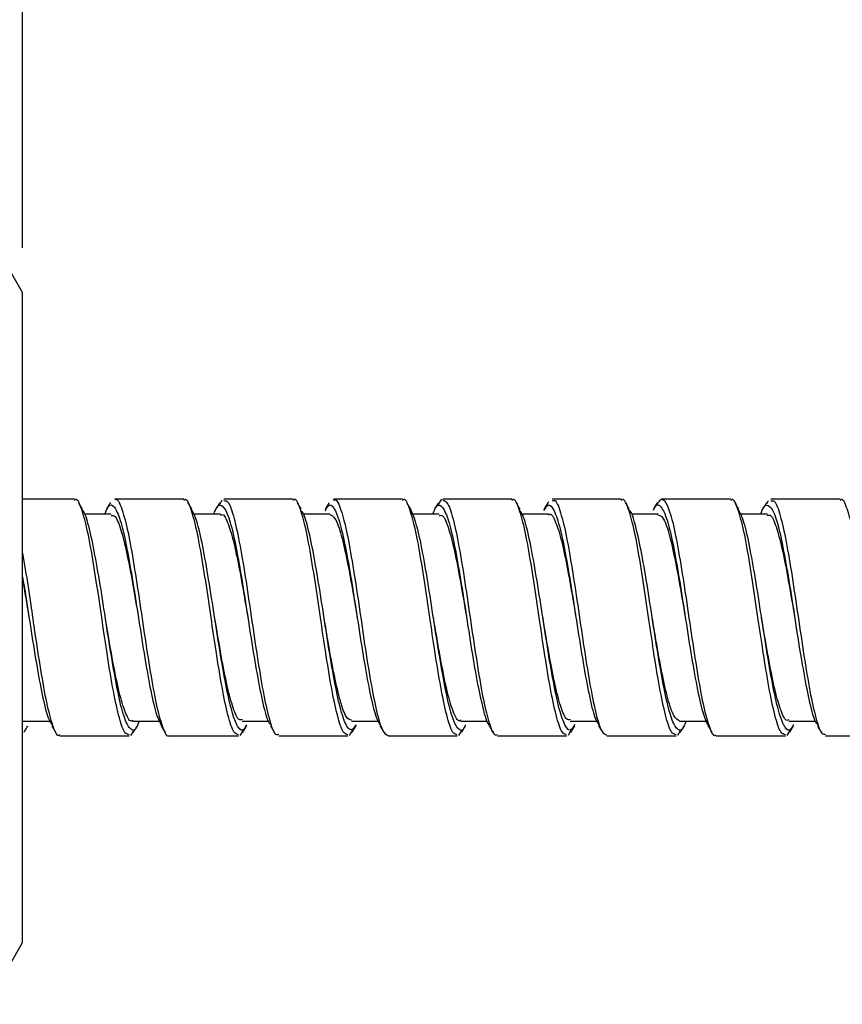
# Model space of a CAD drawing. Header units: inches. Extents: x 0.7 to 40, y 0 to 26.3.
# Tile 11 of 21: x 23.2 to 24.1, y 8 to 9.1. Entities that reach past the tile are written whole.
import ezdxf

# ---------------------------------------------------------------- set-up
doc = ezdxf.new("R2010")
doc.units = ezdxf.units.IN
doc.header["$MEASUREMENT"] = 0
doc.linetypes.add('SLD-Solid', pattern=[0])
doc.layers.add('DIMENSIONS', color=140, linetype='SLD-Solid', lineweight=25)
doc.styles.add('SLDTEXTSTYLE0', font='GOTHIC.TTF', dxfattribs={"width": 0.913})
doc.dimstyles.new('SLDDIMSTYLE4', dxfattribs={"dimtxt": 0.25, "dimasz": 0.3, "dimexe": 0, "dimexo": 0.0625, "dimgap": 0.0625, "dimtad": 0, "dimtih": 1, "dimtoh": 1, "dimrnd": 1e-09, "dimzin": 4, "dimdsep": 46, "dimtxsty": 'SLDTEXTSTYLE0', "dimsah": 1, "dimcen": 0.09, "dimadec": 0, "dimazin": 1, "dimtfac": 1, "dimtofl": 0, "dimtmove": 0, "dimatfit": 3, "dimfxl": 0, "dimfrac": 2, "dimtolj": 1, "dimtzin": 12, "dimarcsym": 0})

# ---------------------------------------------------------------- blocks, each defined once
blk = doc.blocks.new('_D_5')
at = {"layer": 'DIMENSIONS'}
for p, q in [((23.1714, 8.8234), (23.1714, 9.895)), ((29.1714, 8.9112), (29.1714, 9.895)), ((25.7557, 9.8068), (25.6796, 9.8068)), ((25.6796, 9.8068), (25.6796, 9.4099)), ((26.587, 9.8068), (26.6632, 9.8068)), ((26.6632, 9.8068), (26.6632, 9.4099)), ((23.1714, 9.77), (25.5528, 9.77)), ((29.1714, 9.77), (26.7899, 9.77)), ((25.6796, 9.4099), (25.7557, 9.4099)), ((26.6632, 9.4099), (26.587, 9.4099))]:
    blk.add_line(p, q, dxfattribs=at)
for points in [[(23.1714, 9.77), (23.4714, 9.695), (23.4714, 9.845)], [(29.1714, 9.77), (28.8714, 9.845), (28.8714, 9.695)]]:
    blk.add_solid(points, dxfattribs=at)
at = {"layer": 'DIMENSIONS', "char_height": 0.25, "attachment_point": 1, "style": 'SLDTEXTSTYLE0'}
for s, insert in [('6.00', (25.8481, 10.1769)), ('152.4', (25.7557, 9.7292))]:
    blk.add_mtext(s, dxfattribs=dict(at, insert=insert))

msp = doc.modelspace()

# ---------------------------------------------------------------- linework, layer by layer
for p, q in [((23.1714, 8.7734), (23.1314, 8.8427)), ((23.1714, 8.4097), (23.1714, 8.7734)), ((23.2294, 8.5422), (23.1714, 8.5422)), ((23.3519, 8.5422), (23.2745, 8.5422)), ((23.3921, 8.5363), (23.3949, 8.5415)), ((23.4744, 8.5422), (23.3969, 8.5422)), ((23.5969, 8.5422), (23.5195, 8.5422)), ((23.6369, 8.5359), (23.6409, 8.542)), ((23.7194, 8.5422), (23.6419, 8.5422)), ((23.7594, 8.5367), (23.7606, 8.5396)), ((23.8419, 8.5422), (23.7645, 8.5422)), ((23.9644, 8.5422), (23.8869, 8.5422)), ((24.0047, 8.5368), (24.0066, 8.5407)), ((24.0869, 8.5422), (24.0094, 8.5422)), ((23.2705, 8.5255), (23.2408, 8.5255)), ((23.393, 8.5255), (23.3629, 8.5255)), ((23.5155, 8.5255), (23.486, 8.5255)), ((23.638, 8.5255), (23.608, 8.5255)), ((23.7605, 8.5255), (23.7305, 8.5255)), ((23.883, 8.5255), (23.8533, 8.5255)), ((24.0055, 8.5255), (23.9754, 8.5255)), ((23.6684, 8.4108), (23.6684, 8.4109)), ((23.1714, 8.0459), (23.1714, 8.4097)), ((23.2643, 8.408), (23.2643, 8.4079)), ((23.301, 8.41), (23.301, 8.4101)), ((23.4237, 8.4091), (23.4237, 8.4091)), ((23.509, 8.4096), (23.509, 8.4096)), ((23.8765, 8.4096), (23.8765, 8.4096)), ((23.1721, 8.2938), (23.2019, 8.2938)), ((23.2946, 8.2938), (23.3247, 8.2938)), ((23.4171, 8.2938), (23.4476, 8.2938)), ((23.5396, 8.2938), (23.5697, 8.2938)), ((23.6621, 8.2938), (23.692, 8.2938)), ((23.7846, 8.2938), (23.8144, 8.2938)), ((23.9071, 8.2938), (23.9371, 8.2938)), ((24.0296, 8.2938), (24.0592, 8.2938)), ((23.2954, 8.283), (23.2922, 8.2776)), ((23.4179, 8.283), (23.4147, 8.2776)), ((23.5407, 8.2835), (23.5372, 8.2776)), ((23.6632, 8.2835), (23.6597, 8.2776)), ((23.7855, 8.2831), (23.7822, 8.2776)), ((23.9078, 8.2829), (23.9047, 8.2776)), ((24.0306, 8.2833), (24.0272, 8.2776)), ((23.2132, 8.2772), (23.2907, 8.2772)), ((23.3357, 8.2772), (23.4132, 8.2772)), ((23.4582, 8.2772), (23.5357, 8.2772)), ((23.5807, 8.2772), (23.6582, 8.2772)), ((23.7032, 8.2772), (23.7807, 8.2772)), ((23.8257, 8.2772), (23.9032, 8.2772)), ((23.9482, 8.2772), (24.0257, 8.2772)), ((24.0707, 8.2772), (24.1482, 8.2772)), ((23.1314, 7.9767), (23.1714, 8.0459))]:
    msp.add_line(p, q)
at = {"flags": 128}
for points in [[(23.6315, 8.4097), (23.6315, 8.4097), (23.6315, 8.4097)], [(23.9138, 8.4085), (23.9138, 8.4085), (23.9138, 8.4084)], [(24.036, 8.4101), (24.036, 8.4101), (24.036, 8.4101)]]:
    msp.add_lwpolyline(points, dxfattribs=at)
for points, knots in [([(23.2745, 8.5413), (23.2747, 8.5416), (23.2773, 8.544), (23.2819, 8.5339), (23.2887, 8.5109), (23.2951, 8.4748), (23.302, 8.4316), (23.3084, 8.3856), (23.3153, 8.3427), (23.3218, 8.307), (23.3286, 8.2847), (23.3331, 8.2751), (23.3355, 8.2776), (23.3357, 8.2777)], [0, 0, 0, 0, 0.0140112, 0.1225589, 0.231098, 0.339685, 0.448218, 0.5568234, 0.6653539, 0.7739569, 0.8824906, 0.9910708, 1, 1, 1, 1]), ([(23.2907, 8.2785), (23.2889, 8.2789), (23.285, 8.2796), (23.2789, 8.2988), (23.2722, 8.3304), (23.2659, 8.3694), (23.2608, 8.404), (23.256, 8.4372), (23.2506, 8.4717), (23.2443, 8.5078), (23.2375, 8.5322), (23.2327, 8.5434), (23.2299, 8.5412), (23.2294, 8.5408)], [0, 0, 0, 0, 0.083642, 0.19216, 0.300639, 0.409116, 0.500041, 0.549591, 0.649601, 0.758154, 0.866625, 0.975167, 1, 1, 1, 1]), ([(23.2384, 8.5311), (23.2377, 8.5323), (23.2363, 8.5346), (23.2349, 8.537), (23.2342, 8.5382)], [0, 0, 0, 0, 0.4997247, 1, 1, 1, 1]), ([(23.2634, 8.5255), (23.2648, 8.5288), (23.2683, 8.5373), (23.2742, 8.5352), (23.2807, 8.5204), (23.2875, 8.4922), (23.294, 8.4547), (23.3008, 8.4119), (23.3074, 8.3689), (23.314, 8.3308), (23.3206, 8.3014), (23.3248, 8.2926), (23.3268, 8.2884)], [0, 0, 0, 0, 0.063788, 0.168664, 0.273622, 0.3785, 0.48344, 0.588324, 0.693224, 0.798106, 0.902993, 1, 1, 1, 1]), ([(23.2697, 8.5384), (23.269, 8.5372), (23.2676, 8.5348), (23.2662, 8.5325), (23.2655, 8.5313)], [0, 0, 0, 0, 0.500295, 1, 1, 1, 1]), ([(23.4132, 8.2785), (23.4114, 8.2789), (23.4075, 8.2796), (23.4014, 8.2988), (23.3947, 8.3304), (23.3884, 8.3694), (23.3833, 8.404), (23.3785, 8.4372), (23.3731, 8.4717), (23.3668, 8.5078), (23.36, 8.5322), (23.3552, 8.5434), (23.3524, 8.5412), (23.3519, 8.5408)], [0, 0, 0, 0, 0.083642, 0.19216, 0.300639, 0.409116, 0.500041, 0.549591, 0.649601, 0.758154, 0.866625, 0.975167, 1, 1, 1, 1]), ([(23.3608, 8.5313), (23.3601, 8.5325), (23.3587, 8.5349), (23.3573, 8.5372), (23.3566, 8.5384)], [0, 0, 0, 0, 0.499704, 1, 1, 1, 1]), ([(23.3857, 8.5255), (23.3862, 8.5271), (23.389, 8.5354), (23.394, 8.5369), (23.4005, 8.5283), (23.4073, 8.5049), (23.4138, 8.4708), (23.4207, 8.4296), (23.4271, 8.3861), (23.434, 8.3451), (23.4404, 8.3125), (23.4457, 8.2932), (23.4485, 8.2904), (23.4492, 8.2897)], [0, 0, 0, 0, 0.024466, 0.129325, 0.234197, 0.339054, 0.443966, 0.548817, 0.653747, 0.758596, 0.86352, 0.968373, 1, 1, 1, 1]), ([(23.3921, 8.5382), (23.3914, 8.537), (23.39, 8.5347), (23.3886, 8.5323), (23.3879, 8.5312)], [0, 0, 0, 0, 0.500279, 1, 1, 1, 1]), ([(23.3969, 8.5406), (23.3985, 8.5405), (23.4023, 8.5402), (23.4082, 8.5222), (23.4149, 8.4914), (23.4216, 8.4506), (23.4282, 8.4052), (23.4349, 8.3604), (23.4414, 8.321), (23.4483, 8.2926), (23.4536, 8.2777), (23.457, 8.2787), (23.4582, 8.2791)], [0, 0, 0, 0, 0.07644, 0.185002, 0.293511, 0.402038, 0.510545, 0.619058, 0.72759, 0.836099, 0.944666, 1, 1, 1, 1]), ([(23.5357, 8.2785), (23.5339, 8.2789), (23.53, 8.2796), (23.5239, 8.2988), (23.5172, 8.3304), (23.5109, 8.3694), (23.5058, 8.404), (23.501, 8.4372), (23.4956, 8.4717), (23.4893, 8.5078), (23.4825, 8.5322), (23.4777, 8.5434), (23.4749, 8.5412), (23.4744, 8.5408)], [0, 0, 0, 0, 0.083642, 0.19216, 0.300639, 0.409116, 0.500041, 0.549591, 0.649601, 0.758154, 0.866625, 0.975167, 1, 1, 1, 1]), ([(23.4835, 8.531), (23.4828, 8.5321), (23.4814, 8.5345), (23.48, 8.5368), (23.4793, 8.538)], [0, 0, 0, 0, 0.499687, 1, 1, 1, 1]), ([(23.5145, 8.5379), (23.5138, 8.5368), (23.5124, 8.5344), (23.511, 8.5321), (23.5103, 8.5309)], [0, 0, 0, 0, 0.500248, 1, 1, 1, 1]), ([(23.5104, 8.5293), (23.5115, 8.5315), (23.5148, 8.538), (23.5205, 8.5333), (23.527, 8.5159), (23.5337, 8.4857), (23.5404, 8.4468), (23.547, 8.4036), (23.5537, 8.361), (23.5602, 8.3246), (23.5664, 8.299), (23.5701, 8.2925), (23.5716, 8.2899)], [0, 0, 0, 0, 0.05502, 0.163756, 0.272548, 0.381288, 0.490035, 0.598771, 0.707515, 0.816294, 0.925032, 1, 1, 1, 1]), ([(23.5195, 8.5406), (23.5201, 8.5411), (23.5229, 8.5432), (23.5278, 8.5314), (23.5347, 8.5062), (23.5411, 8.4688), (23.548, 8.4248), (23.5544, 8.3791), (23.5612, 8.3368), (23.5678, 8.3032), (23.5743, 8.2811), (23.5786, 8.2787), (23.5807, 8.2776)], [0, 0, 0, 0, 0.029926, 0.138498, 0.247019, 0.35561, 0.464128, 0.572718, 0.681239, 0.789808, 0.898333, 1, 1, 1, 1]), ([(23.6582, 8.2785), (23.6564, 8.2789), (23.6525, 8.2796), (23.6464, 8.2988), (23.6397, 8.3304), (23.6334, 8.3694), (23.6283, 8.404), (23.6235, 8.4372), (23.6181, 8.4717), (23.6118, 8.5078), (23.605, 8.5322), (23.6002, 8.5434), (23.5974, 8.5412), (23.5969, 8.5408)], [0, 0, 0, 0, 0.083642, 0.19216, 0.300639, 0.409116, 0.500041, 0.549591, 0.649601, 0.758154, 0.866625, 0.975167, 1, 1, 1, 1]), ([(23.6062, 8.5307), (23.6055, 8.5319), (23.6041, 8.5342), (23.6026, 8.5366), (23.6019, 8.5378)], [0, 0, 0, 0, 0.499716, 1, 1, 1, 1]), ([(23.6309, 8.5255), (23.6318, 8.528), (23.6348, 8.5364), (23.6403, 8.5364), (23.6467, 8.5248), (23.6536, 8.4992), (23.6601, 8.4633), (23.6669, 8.4213), (23.6734, 8.378), (23.6802, 8.3379), (23.6868, 8.3077), (23.6914, 8.2909), (23.6938, 8.2892), (23.694, 8.289)], [0, 0, 0, 0, 0.041719, 0.147207, 0.252756, 0.358237, 0.463799, 0.56928, 0.674832, 0.780317, 0.885837, 0.991325, 1, 1, 1, 1]), ([(23.6369, 8.5378), (23.6362, 8.5366), (23.6348, 8.5342), (23.6334, 8.5319), (23.6327, 8.5307)], [0, 0, 0, 0, 0.5002802, 1, 1, 1, 1]), ([(23.6419, 8.5412), (23.6438, 8.5405), (23.648, 8.539), (23.6543, 8.5185), (23.6609, 8.4859), (23.6676, 8.4441), (23.6741, 8.3984), (23.6809, 8.3541), (23.6874, 8.3159), (23.6942, 8.2895), (23.6993, 8.2767), (23.7024, 8.2785), (23.7032, 8.2789)], [0, 0, 0, 0, 0.092417, 0.200954, 0.30947, 0.41799, 0.526527, 0.635045, 0.743617, 0.852128, 0.960714, 1, 1, 1, 1]), ([(23.7807, 8.2785), (23.7789, 8.2789), (23.775, 8.2796), (23.7689, 8.2988), (23.7622, 8.3304), (23.7559, 8.3694), (23.7508, 8.404), (23.746, 8.4372), (23.7406, 8.4717), (23.7343, 8.5078), (23.7275, 8.5322), (23.7227, 8.5434), (23.7199, 8.5412), (23.7194, 8.5408)], [0, 0, 0, 0, 0.083642, 0.19216, 0.300639, 0.409116, 0.500041, 0.549591, 0.649601, 0.758154, 0.866625, 0.975167, 1, 1, 1, 1]), ([(23.7285, 8.531), (23.7278, 8.5322), (23.7264, 8.5345), (23.725, 8.5369), (23.7243, 8.538)], [0, 0, 0, 0, 0.499739, 1, 1, 1, 1]), ([(23.7595, 8.5379), (23.7587, 8.5367), (23.7573, 8.5344), (23.7559, 8.532), (23.7552, 8.5308)], [0, 0, 0, 0, 0.500308, 1, 1, 1, 1]), ([(23.7553, 8.5294), (23.7569, 8.532), (23.7606, 8.5382), (23.7667, 8.531), (23.7734, 8.511), (23.7799, 8.4788), (23.7867, 8.4388), (23.7932, 8.3953), (23.8, 8.3534), (23.8065, 8.3186), (23.8122, 8.2962), (23.8155, 8.2916), (23.8167, 8.29)], [0, 0, 0, 0, 0.07671, 0.185188, 0.293665, 0.402139, 0.510619, 0.619143, 0.727617, 0.836167, 0.944637, 1, 1, 1, 1]), ([(23.7645, 8.5403), (23.7654, 8.5407), (23.7686, 8.5422), (23.7738, 8.5286), (23.7807, 8.5013), (23.7871, 8.4626), (23.7939, 8.4181), (23.8005, 8.3725), (23.8072, 8.3311), (23.8138, 8.2992), (23.8199, 8.2798), (23.8239, 8.2789), (23.8257, 8.2784)], [0, 0, 0, 0, 0.045935, 0.154514, 0.26302, 0.3716, 0.480109, 0.588668, 0.697181, 0.805701, 0.91421, 1, 1, 1, 1]), ([(23.9032, 8.2785), (23.9014, 8.2789), (23.8975, 8.2796), (23.8914, 8.2988), (23.8847, 8.3304), (23.8784, 8.3694), (23.8733, 8.404), (23.8685, 8.4372), (23.8631, 8.4717), (23.8568, 8.5078), (23.85, 8.5322), (23.8452, 8.5434), (23.8424, 8.5412), (23.8419, 8.5408)], [0, 0, 0, 0, 0.083642, 0.19216, 0.300639, 0.409116, 0.500041, 0.549591, 0.649601, 0.758154, 0.866625, 0.975167, 1, 1, 1, 1]), ([(23.8508, 8.5313), (23.8501, 8.5324), (23.8487, 8.5348), (23.8473, 8.5371), (23.8466, 8.5383)], [0, 0, 0, 0, 0.499706, 1, 1, 1, 1]), ([(23.8821, 8.5382), (23.8814, 8.537), (23.88, 8.5347), (23.8786, 8.5323), (23.8779, 8.5311)], [0, 0, 0, 0, 0.5003124, 1, 1, 1, 1]), ([(23.878, 8.5299), (23.8786, 8.5313), (23.8814, 8.5377), (23.8866, 8.535), (23.893, 8.521), (23.8999, 8.493), (23.9064, 8.4557), (23.9131, 8.413), (23.9197, 8.3699), (23.9264, 8.3316), (23.933, 8.3017), (23.9373, 8.2926), (23.9394, 8.2881)], [0, 0, 0, 0, 0.029031, 0.137435, 0.245923, 0.354327, 0.4628, 0.57121, 0.679645, 0.788055, 0.89647, 1, 1, 1, 1]), ([(23.8821, 8.5366), (23.8837, 8.5391), (23.8875, 8.5451), (23.8935, 8.5367), (23.9003, 8.5147), (23.9068, 8.4801), (23.9136, 8.4376), (23.9201, 8.3917), (23.9269, 8.348), (23.9334, 8.3111), (23.9402, 8.2868), (23.945, 8.2758), (23.9477, 8.2781), (23.9482, 8.2785)], [0, 0, 0, 0, 0.072946, 0.173534, 0.274125, 0.37473, 0.475319, 0.575957, 0.676541, 0.777193, 0.877775, 0.978422, 1, 1, 1, 1]), ([(24.0257, 8.2785), (24.0239, 8.2789), (24.02, 8.2796), (24.0139, 8.2988), (24.0072, 8.3304), (24.0009, 8.3694), (23.9958, 8.404), (23.991, 8.4372), (23.9856, 8.4717), (23.9793, 8.5078), (23.9725, 8.5322), (23.9677, 8.5434), (23.9649, 8.5412), (23.9644, 8.5408)], [0, 0, 0, 0, 0.083642, 0.19216, 0.300639, 0.409116, 0.500041, 0.549591, 0.649601, 0.758154, 0.866625, 0.975167, 1, 1, 1, 1]), ([(23.9734, 8.5311), (23.9727, 8.5323), (23.9713, 8.5347), (23.9699, 8.537), (23.9692, 8.5382)], [0, 0, 0, 0, 0.499688, 1, 1, 1, 1]), ([(23.9982, 8.5255), (23.9987, 8.527), (24.0014, 8.5353), (24.0063, 8.537), (24.0129, 8.5287), (24.0197, 8.5056), (24.0261, 8.4717), (24.033, 8.4306), (24.0394, 8.3871), (24.0463, 8.346), (24.0528, 8.3132), (24.0581, 8.2934), (24.0611, 8.2904), (24.0618, 8.2896)], [0, 0, 0, 0, 0.022409, 0.126995, 0.231587, 0.336174, 0.440809, 0.545389, 0.650046, 0.754623, 0.859278, 0.963858, 1, 1, 1, 1]), ([(24.0048, 8.5384), (24.0041, 8.5372), (24.0026, 8.5349), (24.0012, 8.5325), (24.0005, 8.5313)], [0, 0, 0, 0, 0.500296, 1, 1, 1, 1]), ([(24.0094, 8.5403), (24.0107, 8.5405), (24.0143, 8.5412), (24.0198, 8.5254), (24.0266, 8.4962), (24.0331, 8.4563), (24.0399, 8.4113), (24.0465, 8.3661), (24.0531, 8.3257), (24.0598, 8.2956), (24.0656, 8.2786), (24.0693, 8.2789), (24.0707, 8.2789)], [0, 0, 0, 0, 0.061982, 0.170557, 0.27906, 0.387617, 0.496125, 0.604643, 0.713147, 0.821659, 0.930197, 1, 1, 1, 1]), ([(24.1482, 8.2785), (24.1464, 8.2789), (24.1425, 8.2796), (24.1364, 8.2988), (24.1297, 8.3304), (24.1234, 8.3694), (24.1183, 8.404), (24.1135, 8.4372), (24.1081, 8.4717), (24.1018, 8.5078), (24.095, 8.5322), (24.0902, 8.5434), (24.0874, 8.5412), (24.0869, 8.5408)], [0, 0, 0, 0, 0.083642, 0.19216, 0.300639, 0.409116, 0.500041, 0.549591, 0.649601, 0.758154, 0.866625, 0.975167, 1, 1, 1, 1]), ([(23.3017, 8.2935), (23.3011, 8.2918), (23.2983, 8.2835), (23.2932, 8.2825), (23.2867, 8.2921), (23.2798, 8.3162), (23.2734, 8.3509), (23.2665, 8.3924), (23.2601, 8.4359), (23.2532, 8.4766), (23.2467, 8.5084), (23.2416, 8.5269), (23.2389, 8.5294), (23.2383, 8.5299)], [0, 0, 0, 0, 0.028084, 0.133173, 0.238292, 0.343376, 0.448527, 0.553606, 0.658765, 0.763845, 0.86899, 0.974074, 1, 1, 1, 1]), ([(23.2705, 8.524), (23.2719, 8.5241), (23.2757, 8.5242), (23.2814, 8.5091), (23.2882, 8.4825), (23.2947, 8.4476), (23.299, 8.422), (23.3011, 8.4097)], [0, 0, 0, 0, 0.142778, 0.360633, 0.578329, 0.796103, 1, 1, 1, 1]), ([(23.422, 8.2896), (23.4213, 8.2879), (23.4183, 8.2814), (23.4129, 8.2849), (23.4065, 8.3003), (23.3997, 8.3292), (23.3931, 8.3672), (23.3864, 8.4101), (23.3797, 8.453), (23.3732, 8.4906), (23.3667, 8.5189), (23.3626, 8.527), (23.3607, 8.5308)], [0, 0, 0, 0, 0.037731, 0.146151, 0.254651, 0.363076, 0.471548, 0.579977, 0.688405, 0.796829, 0.90526, 1, 1, 1, 1]), ([(23.3929, 8.5241), (23.3936, 8.5246), (23.3965, 8.5264), (23.4014, 8.5159), (23.4083, 8.4936), (23.4148, 8.4606), (23.4201, 8.4307), (23.423, 8.4135), (23.4237, 8.4093)], [0, 0, 0, 0, 0.064213, 0.281167, 0.497982, 0.714984, 0.931793, 1, 1, 1, 1]), ([(23.5448, 8.2896), (23.543, 8.287), (23.539, 8.2812), (23.5329, 8.2894), (23.5261, 8.3106), (23.5196, 8.3437), (23.5128, 8.3842), (23.5063, 8.4277), (23.4995, 8.4693), (23.493, 8.5032), (23.4875, 8.5243), (23.4844, 8.5282), (23.4834, 8.5293)], [0, 0, 0, 0, 0.0862801, 0.1947217, 0.3031686, 0.4116375, 0.5200806, 0.6285869, 0.7370236, 0.8455435, 0.9539795, 1, 1, 1, 1]), ([(23.5155, 8.5251), (23.5175, 8.5241), (23.5218, 8.5222), (23.5283, 8.503), (23.5349, 8.4737), (23.541, 8.4405), (23.5447, 8.4182), (23.5462, 8.4092)], [0, 0, 0, 0, 0.200003, 0.41722, 0.634425, 0.851652, 1, 1, 1, 1]), ([(23.6672, 8.2894), (23.6668, 8.2883), (23.6642, 8.2819), (23.6592, 8.2836), (23.6528, 8.2961), (23.6459, 8.3229), (23.6394, 8.3594), (23.6326, 8.4017), (23.6261, 8.4451), (23.6194, 8.484), (23.6127, 8.5154), (23.6083, 8.5256), (23.6061, 8.5308)], [0, 0, 0, 0, 0.020453, 0.129331, 0.238287, 0.347162, 0.456119, 0.564996, 0.67393, 0.782813, 0.891702, 1, 1, 1, 1]), ([(23.638, 8.5239), (23.6392, 8.5241), (23.6427, 8.5248), (23.6482, 8.5111), (23.6551, 8.4856), (23.6616, 8.4508), (23.6661, 8.4241), (23.6684, 8.4111), (23.6684, 8.411)], [0, 0, 0, 0, 0.121516, 0.340978, 0.560248, 0.779663, 0.998946, 1, 1, 1, 1]), ([(23.7896, 8.2898), (23.7883, 8.2875), (23.7849, 8.2812), (23.7791, 8.287), (23.7725, 8.3055), (23.7658, 8.3367), (23.7591, 8.3761), (23.7526, 8.4194), (23.7458, 8.4617), (23.7393, 8.4975), (23.7333, 8.5217), (23.7298, 8.5274), (23.7284, 8.5295)], [0, 0, 0, 0, 0.06204, 0.170805, 0.279601, 0.388366, 0.497135, 0.605917, 0.714684, 0.823508, 0.932269, 1, 1, 1, 1]), ([(23.7604, 8.5245), (23.7609, 8.5248), (23.7635, 8.5269), (23.7683, 8.5175), (23.7752, 8.4965), (23.7816, 8.4643), (23.7869, 8.4347), (23.7898, 8.4173), (23.7905, 8.4131)], [0, 0, 0, 0, 0.042883, 0.264456, 0.485959, 0.707619, 0.929107, 1, 1, 1, 1]), ([(23.9143, 8.2938), (23.9136, 8.2918), (23.9107, 8.2834), (23.9055, 8.2826), (23.899, 8.2925), (23.8922, 8.3169), (23.8857, 8.3518), (23.8789, 8.3935), (23.8724, 8.4369), (23.8656, 8.4775), (23.859, 8.5091), (23.854, 8.5273), (23.8513, 8.5296), (23.8508, 8.5301)], [0, 0, 0, 0, 0.031795, 0.136601, 0.241445, 0.346245, 0.451117, 0.555913, 0.66079, 0.765588, 0.870447, 0.97525, 1, 1, 1, 1]), ([(23.8829, 8.5246), (23.8848, 8.5241), (23.8889, 8.523), (23.8951, 8.5054), (23.9017, 8.4771), (23.908, 8.4429), (23.912, 8.4189), (23.9138, 8.4083)], [0, 0, 0, 0, 0.177585, 0.39367, 0.609683, 0.825704, 1, 1, 1, 1]), ([(24.0347, 8.29), (24.0338, 8.2881), (24.0308, 8.2814), (24.0253, 8.2851), (24.0188, 8.3008), (24.012, 8.33), (24.0054, 8.3682), (23.9988, 8.4111), (23.9921, 8.454), (23.9855, 8.4914), (23.9791, 8.5191), (23.9751, 8.5268), (23.9733, 8.5304)], [0, 0, 0, 0, 0.043268, 0.151599, 0.260006, 0.368341, 0.476717, 0.585056, 0.693395, 0.801738, 0.910079, 1, 1, 1, 1]), ([(24.0054, 8.5239), (24.0065, 8.5242), (24.0098, 8.5255), (24.0151, 8.5131), (24.0219, 8.4887), (24.0284, 8.4546), (24.0332, 8.4267), (24.0357, 8.412), (24.036, 8.4105)], [0, 0, 0, 0, 0.100319, 0.318729, 0.536944, 0.755344, 0.973569, 1, 1, 1, 1]), ([(23.1714, 8.4816), (23.1724, 8.4757), (23.1754, 8.4578), (23.1793, 8.4327), (23.1826, 8.4092), (23.1862, 8.3844), (23.1916, 8.3501), (23.198, 8.3127), (23.2049, 8.2877), (23.2098, 8.2761), (23.2126, 8.2782), (23.2132, 8.2787)], [0, 0, 0, 0, 0.072562, 0.21902, 0.267989, 0.322396, 0.481249, 0.640204, 0.799052, 0.958008, 1, 1, 1, 1]), ([(23.1714, 8.4551), (23.1724, 8.4487), (23.1757, 8.4292), (23.1809, 8.3937), (23.1877, 8.3525), (23.1941, 8.3179), (23.1999, 8.2956), (23.2033, 8.2911), (23.2044, 8.2896)], [0, 0, 0, 0, 0.0960363, 0.2900483, 0.4914125, 0.6929333, 0.8943016, 1, 1, 1, 1]), ([(23.1714, 8.4516), (23.1725, 8.4452), (23.1749, 8.4318), (23.1773, 8.4176), (23.1785, 8.4103)], [0, 0, 0, 0, 0.482428, 1, 1, 1, 1]), ([(23.2947, 8.2945), (23.2944, 8.2943), (23.2918, 8.2921), (23.2872, 8.3009), (23.2804, 8.321), (23.2739, 8.3528), (23.2683, 8.3834), (23.2652, 8.4023), (23.2643, 8.408)], [0, 0, 0, 0, 0.028318, 0.247758, 0.467184, 0.686733, 0.906144, 1, 1, 1, 1]), ([(23.4172, 8.2955), (23.4161, 8.2951), (23.4127, 8.2941), (23.4073, 8.3069), (23.4004, 8.3317), (23.3939, 8.3661), (23.3892, 8.3938), (23.3867, 8.4081), (23.3865, 8.4093)], [0, 0, 0, 0, 0.108736, 0.326474, 0.544016, 0.761731, 0.979284, 1, 1, 1, 1]), ([(23.5396, 8.2946), (23.5377, 8.2952), (23.5336, 8.2966), (23.5272, 8.3147), (23.5206, 8.3435), (23.5144, 8.377), (23.5106, 8.4), (23.509, 8.4098)], [0, 0, 0, 0, 0.186083, 0.40382, 0.621505, 0.839204, 1, 1, 1, 1]), ([(23.6622, 8.295), (23.6616, 8.2946), (23.6589, 8.2926), (23.6541, 8.3024), (23.6472, 8.3238), (23.6407, 8.3564), (23.6353, 8.3867), (23.6323, 8.4047), (23.6315, 8.4096)], [0, 0, 0, 0, 0.050527, 0.267905, 0.485186, 0.702636, 0.919905, 1, 1, 1, 1]), ([(23.7846, 8.2954), (23.7833, 8.2952), (23.7797, 8.2947), (23.7741, 8.3089), (23.7673, 8.3348), (23.7607, 8.3699), (23.7562, 8.3966), (23.754, 8.4096), (23.754, 8.4096)], [0, 0, 0, 0, 0.128225, 0.346215, 0.564023, 0.781954, 0.999773, 1, 1, 1, 1]), ([(23.9071, 8.2941), (23.905, 8.2951), (23.9007, 8.2974), (23.894, 8.3172), (23.8875, 8.3469), (23.8815, 8.3797), (23.8779, 8.4013), (23.8765, 8.4098)], [0, 0, 0, 0, 0.20844, 0.426043, 0.643658, 0.861261, 1, 1, 1, 1]), ([(24.0297, 8.2953), (24.0289, 8.2949), (24.0259, 8.2931), (24.0209, 8.304), (24.014, 8.3267), (24.0075, 8.36), (24.0023, 8.3894), (23.9996, 8.406), (23.999, 8.4095)], [0, 0, 0, 0, 0.072228, 0.289761, 0.507137, 0.724707, 0.942081, 1, 1, 1, 1]), ([(23.1731, 8.2813), (23.1738, 8.2825), (23.1752, 8.2849), (23.1766, 8.2872), (23.1773, 8.2884)], [0, 0, 0, 0, 0.500253, 1, 1, 1, 1]), ([(23.2043, 8.288), (23.205, 8.2868), (23.2064, 8.2844), (23.2078, 8.2821), (23.2085, 8.2809)], [0, 0, 0, 0, 0.499704, 1, 1, 1, 1]), ([(23.2954, 8.281), (23.2961, 8.2822), (23.2975, 8.2846), (23.2989, 8.2869), (23.2996, 8.2881)], [0, 0, 0, 0, 0.500291, 1, 1, 1, 1]), ([(23.3267, 8.2881), (23.3274, 8.2869), (23.3288, 8.2846), (23.3302, 8.2822), (23.3309, 8.281)], [0, 0, 0, 0, 0.499711, 1, 1, 1, 1]), ([(23.4179, 8.2811), (23.4186, 8.2822), (23.42, 8.2846), (23.4214, 8.287), (23.4221, 8.2881)], [0, 0, 0, 0, 0.500308, 1, 1, 1, 1]), ([(23.4491, 8.2883), (23.4498, 8.2871), (23.4512, 8.2848), (23.4526, 8.2824), (23.4533, 8.2812)], [0, 0, 0, 0, 0.499736, 1, 1, 1, 1]), ([(23.5407, 8.2815), (23.5414, 8.2827), (23.5428, 8.285), (23.5442, 8.2874), (23.5449, 8.2885)], [0, 0, 0, 0, 0.500305, 1, 1, 1, 1]), ([(23.5715, 8.2885), (23.5722, 8.2874), (23.5736, 8.285), (23.575, 8.2827), (23.5757, 8.2815)], [0, 0, 0, 0, 0.4997373, 1, 1, 1, 1]), ([(23.6632, 8.2815), (23.6639, 8.2827), (23.6653, 8.285), (23.6667, 8.2873), (23.6674, 8.2885)], [0, 0, 0, 0, 0.500258, 1, 1, 1, 1]), ([(23.6939, 8.2886), (23.6946, 8.2874), (23.696, 8.2851), (23.6974, 8.2827), (23.6982, 8.2815)], [0, 0, 0, 0, 0.499703, 1, 1, 1, 1]), ([(23.7854, 8.2811), (23.7861, 8.2823), (23.7876, 8.2846), (23.789, 8.287), (23.7897, 8.2882)], [0, 0, 0, 0, 0.5002774, 1, 1, 1, 1]), ([(23.8165, 8.2884), (23.8173, 8.2872), (23.8187, 8.2848), (23.8201, 8.2825), (23.8208, 8.2813)], [0, 0, 0, 0, 0.499686, 1, 1, 1, 1]), ([(23.9078, 8.2809), (23.9085, 8.2821), (23.9099, 8.2844), (23.9113, 8.2868), (23.912, 8.288)], [0, 0, 0, 0, 0.500297, 1, 1, 1, 1]), ([(23.9393, 8.288), (23.94, 8.2869), (23.9414, 8.2845), (23.9428, 8.2821), (23.9435, 8.281)], [0, 0, 0, 0, 0.499698, 1, 1, 1, 1]), ([(24.0306, 8.2814), (24.0313, 8.2825), (24.0327, 8.2849), (24.0341, 8.2872), (24.0348, 8.2884)], [0, 0, 0, 0, 0.500313, 1, 1, 1, 1]), ([(24.0617, 8.2881), (24.0624, 8.2869), (24.0638, 8.2845), (24.0653, 8.2822), (24.066, 8.281)], [0, 0, 0, 0, 0.4997058, 1, 1, 1, 1])]:
    msp.add_open_spline(points, degree=3, knots=knots)

# ---------------------------------------------------------------- dimensions: what is measured, and where the dimension line sits
at = {"layer": 'DIMENSIONS'}
dim = msp.add_linear_dim(base=(29.1714, 9.77), p1=(23.1714, 8.7734), p2=(29.1714, 8.8612), dimstyle='SLDDIMSTYLE4', dxfattribs=at)
dim.commit()
dim.dimension.update_dxf_attribs({"geometry": '_D_5', "text_midpoint": (26.1714, 9.77), "dimtype": 160})

doc.saveas('drawing.dxf')
